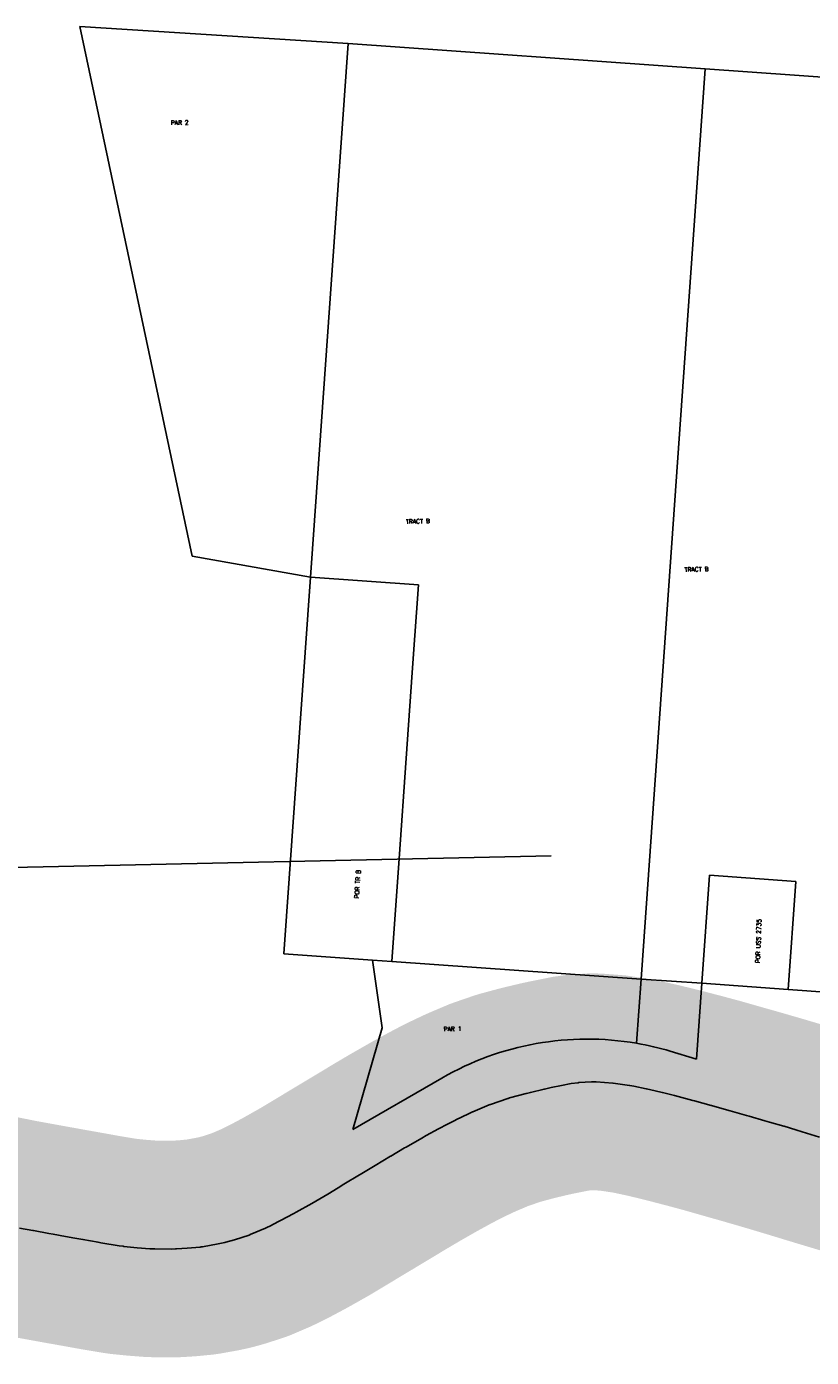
# Model space of a CAD drawing. Header units: feet. Extents: x 18803 to 104580, y -6601 to 116448.
# Tile 39 of 95: x 30844 to 32657, y 93071 to 96143. Entities that reach past the tile are written whole.
import ezdxf

# ---------------------------------------------------------------- set-up
doc = ezdxf.new("R2010")
doc.units = ezdxf.units.FT
doc.header["$LTSCALE"] = 100
doc.header["$MEASUREMENT"] = 0
doc.linetypes.add('DASHED', pattern=[0.75, 0.5, -0.25])
for name, color, linetype in [('ELPC BOLD TITLE SHEET', 3, 'Continuous'), ('ELPC-XIST', 6, 'Continuous'), ('ELRGOV-SECTION', 253, 'DASHED'), ('ELRP', 252, 'Continuous'), ('ETRP', 3, 'Continuous')]:
    doc.layers.add(name, color=color, linetype=linetype)
doc.styles.add('L100', font='simplex.shx', dxfattribs={"height": 10})

msp = doc.modelspace()

# ---------------------------------------------------------------- linework, layer by layer
at = {"layer": 'ELPC BOLD TITLE SHEET', "const_width": 500}
msp.add_lwpolyline([(32942.83126184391, 93502.28790660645), (32902.02229127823, 93512.98776289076), (32901.33740016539, 93513.17555925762), (32896.45056689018, 93514.5745599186), (32896.44863248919, 93514.57511386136), (32896.44686842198, 93514.57561892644), (32849.75961106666, 93527.9465375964), (32849.61550314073, 93527.98744696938), (32831.76185723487, 93533.0109324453), (32831.73927014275, 93533.01729654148), (32805.11104662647, 93540.53034254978), (32760.97707839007, 93553.69097558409), (32718.45835371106, 93566.4741407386), (32718.44831968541, 93566.47716291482), (32718.43806713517, 93566.48024719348), (32690.05790040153, 93575.03327001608), (32690.05225518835, 93575.03496966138), (32690.04646814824, 93575.03671314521), (32675.99881432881, 93579.26476926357), (32635.83928255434, 93591.51775645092), (32635.7938921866, 93591.53156873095), (32621.25946450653, 93595.94265337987), (32593.81535806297, 93604.18651600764), (32593.66698674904, 93604.23068757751), (32560.41840104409, 93614.0402096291), (32549.70608196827, 93617.15413206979), (32549.62525481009, 93617.17750925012), (32513.11722750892, 93627.68319264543), (32507.1856412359, 93629.3596620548), (32507.1822794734, 93629.36061277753), (32507.17923911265, 93629.36147225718), (32469.5613255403, 93640.00222732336), (32469.4312802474, 93640.03932733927), (32466.3574574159, 93640.9236963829), (32466.29868110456, 93640.94054242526), (32426.3504425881, 93652.34649982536), (32426.31746472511, 93652.35585440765), (32426.284506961, 93652.36524401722), (32426.08343950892, 93652.42207362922), (32425.69743913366, 93652.52855089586), (32386.95045656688, 93662.93897486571), (32386.58471512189, 93663.03483291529), (32383.54137015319, 93663.81249944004), (32383.39966470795, 93663.8490673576), (32349.57434036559, 93672.66341562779), (32349.50144669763, 93672.68232103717), (32340.68954260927, 93674.95692462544), (32312.65326797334, 93681.87943754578), (32312.55291619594, 93681.90405525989), (32296.08576021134, 93685.91737973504), (32275.66179878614, 93690.49111426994), (32275.24901281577, 93690.58094674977), (32247.09380080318, 93696.53090861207), (32237.66513388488, 93698.16696589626), (32236.86836982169, 93698.29590086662), (32198.86359954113, 93704.00297121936), (32198.51195739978, 93704.05397884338), (32197.94652461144, 93704.1008608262), (32159.85127703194, 93706.9531256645), (32157.23026730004, 93707.04736123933), (32148.61899614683, 93707.0232104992), (32119.99342102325, 93705.0162931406), (32117.840228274, 93704.79670595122), (32101.93359136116, 93702.66489288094), (32079.3269793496, 93698.17094092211), (32079.29893485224, 93698.16535420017), (32055.61824272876, 93693.43799632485), (32040.26059042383, 93690.10485882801), (32039.58846179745, 93689.95184907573), (32007.84191578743, 93682.38609533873), (31998.97036659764, 93680.22901846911), (31998.1543336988, 93680.019667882), (31959.8192358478, 93669.66786284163), (31956.32741441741, 93668.58866211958), (31955.32943644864, 93668.26342480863), (31915.64267677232, 93654.65485464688), (31914.84895842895, 93654.37197695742), (31912.51523769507, 93653.5084977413), (31874.89928843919, 93637.58916731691), (31874.26746064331, 93637.31421537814), (31865.05065896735, 93633.19211360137), (31835.35451432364, 93619.09254356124), (31834.53422333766, 93618.6891340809), (31816.05260705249, 93609.28171716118), (31795.54684284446, 93598.42154906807), (31795.13623062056, 93598.20040180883), (31766.71862354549, 93582.63861863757), (31756.99899563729, 93577.16771451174), (31756.80897803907, 93577.05995325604), (31720.6765125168, 93556.41503138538), (31720.55272097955, 93556.34395897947), (31716.97913507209, 93554.2823629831), (31685.21109739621, 93535.52870047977), (31684.93493485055, 93535.3639194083), (31666.5887687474, 93524.29998667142), (31666.56804436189, 93524.28745872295), (31666.54726440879, 93524.27491706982), (31648.86997519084, 93513.58044869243), (31614.75733173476, 93493.090448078), (31612.70927709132, 93491.84816082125), (31576.75614566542, 93470.35575845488), (31576.60256208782, 93470.26340358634), (31563.42799074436, 93462.29426716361), (31563.39168304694, 93462.27233576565), (31539.52530165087, 93447.87607367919), (31539.49198820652, 93447.85605640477), (31539.45863387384, 93447.83596296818), (31512.49753717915, 93431.65658813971), (31511.84134008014, 93431.27271573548), (31502.73918241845, 93426.08370791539), (31466.43369051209, 93405.64218257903), (31461.5829106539, 93402.94532988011), (31461.00836120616, 93402.63277544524), (31430.70063282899, 93386.50426438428), (31411.35083264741, 93376.64453820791), (31410.26334532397, 93376.11216087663), (31396.0115206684, 93369.41564443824), (31360.70991365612, 93354.23873761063), (31359.96433829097, 93353.95345269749), (31358.02483291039, 93353.2684870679), (31323.9349326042, 93342.21593898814), (31304.46803213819, 93336.74375498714), (31302.1148531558, 93336.15841902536), (31286.34864649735, 93332.7389717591), (31250.63868702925, 93326.27230374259), (31247.01240953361, 93325.75125257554), (31245.0998262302, 93325.52153175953), (31214.87489548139, 93322.600140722), (31189.88163196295, 93321.05348152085), (31188.13166690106, 93320.98222333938), (31177.92286412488, 93320.78218842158), (31140.23389882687, 93321.12377943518), (31130.56664213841, 93321.47125083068), (31128.84411021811, 93321.56959697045), (31099.50819119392, 93323.8667821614), (31068.81093523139, 93326.91088266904), (31066.91672134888, 93327.14365837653), (31057.87103664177, 93328.47096454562), (31015.65612406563, 93335.48557930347), (31009.06976819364, 93336.66234992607), (31009.00779428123, 93336.67346959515), (30974.15313245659, 93342.95366093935), (30974.10217881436, 93342.9628104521), (30955.17852367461, 93346.34917497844), (30933.62701572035, 93350.12275063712), (30905.01972828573, 93355.31604512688), (30894.98630995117, 93357.1108789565), (30859.63500957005, 93363.51749906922), (30859.62886833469, 93363.51861338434), (30859.62299500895, 93363.51967821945), (30858.65771581, 93363.6949058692), (30858.64704484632, 93363.69683871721), (30858.6363249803, 93363.6987832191), (30827.51798079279, 93369.33123969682), (30816.56064750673, 93371.41523574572), (30816.06398750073, 93371.51280018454), (30795.84886323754, 93375.61052647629), (30795.64529808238, 93375.65126424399), (30780.51019211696, 93378.64104663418), (30765.58496934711, 93381.36499015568), (30765.48745653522, 93381.38266603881), (30753.97883048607, 93383.45455279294), (30741.75073180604, 93384.93993436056), (30609.18244940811, 93409.63283922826), (30598.68845489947, 93411.61431044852), (30593.2879452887, 93412.71104999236)], dxfattribs=at)
at = {"layer": 'ELPC-XIST'}
msp.add_lwpolyline([(32675.99881432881, 93579.26476926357), (32635.83928255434, 93591.51775645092), (32635.7938921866, 93591.53156873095), (32621.25946450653, 93595.94265337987), (32593.81535806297, 93604.18651600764), (32593.66698674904, 93604.23068757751), (32560.41840104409, 93614.0402096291), (32549.70608196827, 93617.15413206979), (32549.62525481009, 93617.17750925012), (32513.11722750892, 93627.68319264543), (32507.1856412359, 93629.3596620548), (32507.1822794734, 93629.36061277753), (32507.17923911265, 93629.36147225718), (32469.5613255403, 93640.00222732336), (32469.4312802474, 93640.03932733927), (32466.3574574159, 93640.9236963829), (32466.29868110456, 93640.94054242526), (32426.3504425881, 93652.34649982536), (32426.31746472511, 93652.35585440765), (32426.284506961, 93652.36524401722), (32426.08343950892, 93652.42207362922), (32425.69743913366, 93652.52855089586), (32386.95045656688, 93662.93897486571), (32386.58471512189, 93663.03483291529), (32383.54137015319, 93663.81249944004), (32383.39966470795, 93663.8490673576), (32349.57434036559, 93672.66341562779), (32349.50144669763, 93672.68232103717), (32340.68954260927, 93674.95692462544), (32312.65326797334, 93681.87943754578), (32312.55291619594, 93681.90405525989), (32296.08576021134, 93685.91737973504), (32275.66179878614, 93690.49111426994), (32275.24901281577, 93690.58094674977), (32247.09380080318, 93696.53090861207), (32237.66513388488, 93698.16696589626), (32236.86836982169, 93698.29590086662), (32198.86359954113, 93704.00297121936), (32198.51195739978, 93704.05397884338), (32197.94652461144, 93704.1008608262), (32159.85127703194, 93706.9531256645), (32157.23026730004, 93707.04736123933), (32148.61899614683, 93707.0232104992), (32119.99342102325, 93705.0162931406), (32117.840228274, 93704.79670595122), (32101.93359136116, 93702.66489288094), (32079.3269793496, 93698.17094092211), (32079.29893485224, 93698.16535420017), (32055.61824272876, 93693.43799632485), (32040.26059042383, 93690.10485882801), (32039.58846179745, 93689.95184907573), (32007.84191578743, 93682.38609533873), (31998.97036659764, 93680.22901846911), (31998.1543336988, 93680.019667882), (31959.8192358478, 93669.66786284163), (31956.32741441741, 93668.58866211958), (31955.32943644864, 93668.26342480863), (31915.64267677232, 93654.65485464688), (31914.84895842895, 93654.37197695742), (31912.51523769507, 93653.5084977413), (31874.89928843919, 93637.58916731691), (31874.26746064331, 93637.31421537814), (31865.05065896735, 93633.19211360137), (31835.35451432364, 93619.09254356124), (31834.53422333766, 93618.6891340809), (31816.05260705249, 93609.28171716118), (31795.54684284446, 93598.42154906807), (31795.13623062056, 93598.20040180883), (31766.71862354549, 93582.63861863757), (31756.99899563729, 93577.16771451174), (31756.80897803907, 93577.05995325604), (31720.6765125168, 93556.41503138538), (31720.55272097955, 93556.34395897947), (31716.97913507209, 93554.2823629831), (31685.21109739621, 93535.52870047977), (31684.93493485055, 93535.3639194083), (31666.5887687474, 93524.29998667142), (31666.56804436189, 93524.28745872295), (31666.54726440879, 93524.27491706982), (31648.86997519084, 93513.58044869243), (31614.75733173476, 93493.090448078), (31612.70927709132, 93491.84816082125), (31576.75614566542, 93470.35575845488), (31576.60256208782, 93470.26340358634), (31563.42799074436, 93462.29426716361), (31563.39168304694, 93462.27233576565), (31539.52530165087, 93447.87607367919), (31539.49198820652, 93447.85605640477), (31539.45863387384, 93447.83596296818), (31512.49753717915, 93431.65658813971), (31511.84134008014, 93431.27271573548), (31502.73918241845, 93426.08370791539), (31466.43369051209, 93405.64218257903), (31461.5829106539, 93402.94532988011), (31461.00836120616, 93402.63277544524), (31430.70063282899, 93386.50426438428), (31411.35083264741, 93376.64453820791), (31410.26334532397, 93376.11216087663), (31396.0115206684, 93369.41564443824), (31360.70991365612, 93354.23873761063), (31359.96433829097, 93353.95345269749), (31358.02483291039, 93353.2684870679), (31323.9349326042, 93342.21593898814), (31304.46803213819, 93336.74375498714), (31302.1148531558, 93336.15841902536), (31286.34864649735, 93332.7389717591), (31250.63868702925, 93326.27230374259), (31247.01240953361, 93325.75125257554), (31245.0998262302, 93325.52153175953), (31214.87489548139, 93322.600140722), (31189.88163196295, 93321.05348152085), (31188.13166690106, 93320.98222333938), (31177.92286412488, 93320.78218842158), (31140.23389882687, 93321.12377943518), (31130.56664213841, 93321.47125083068), (31128.84411021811, 93321.56959697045), (31099.50819119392, 93323.8667821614), (31068.81093523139, 93326.91088266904), (31066.91672134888, 93327.14365837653), (31057.87103664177, 93328.47096454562), (31015.65612406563, 93335.48557930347), (31009.06976819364, 93336.66234992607), (31009.00779428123, 93336.67346959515), (30974.15313245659, 93342.95366093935), (30974.10217881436, 93342.9628104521), (30955.17852367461, 93346.34917497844), (30933.62701572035, 93350.12275063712), (30905.01972828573, 93355.31604512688), (30894.98630995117, 93357.1108789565), (30859.63500957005, 93363.51749906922), (30859.62886833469, 93363.51861338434), (30859.62299500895, 93363.51967821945), (30858.65771581, 93363.6949058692), (30858.64704484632, 93363.69683871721), (30858.6363249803, 93363.6987832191), (30827.51798079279, 93369.33123969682)], dxfattribs=at)
at = {"layer": 'ELRGOV-SECTION', "ltscale": 50}
msp.add_lwpolyline([(19251.86898990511, 93954.76385983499), (24281.07389236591, 94060.99139243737), (29556.00950763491, 94173.74241832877), (34833.9483081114, 94289.81827432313), (40108.80344468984, 94405.84931698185), (45386.72737634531, 94525.20614321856), (46538.536406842, 94551.97600325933)], dxfattribs=at)
at = {"layer": 'ELRP'}
for p, q in [((31586.65696227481, 96103.68023992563), (30966.82226043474, 96142.83234453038)), ((30966.82226043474, 96142.83234453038), (31226.37094831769, 94920.07542730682)), ((31586.65696227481, 96103.68023992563), (31499.76115000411, 94871.5296592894)), ((32411.78964415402, 96045.37626583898), (31586.65696227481, 96103.68023992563)), ((32411.78964415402, 96045.37626583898), (32263.60587258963, 93944.18501848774)), ((32848.03195337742, 96014.55133204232), (32411.78964415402, 96045.37626583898)), ((31226.37094831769, 94920.07542730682), (31499.76115000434, 94871.5296592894)), ((31499.76115000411, 94871.5296592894), (31438.47319070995, 94002.48899257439)), ((31499.76115000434, 94871.5296592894), (31749.1393708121, 94853.90856435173)), ((31749.1393708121, 94853.90856435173), (31736.42168421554, 94673.57645726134)), ((31736.42168421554, 94673.57645726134), (31719.33954758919, 94431.35805786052)), ((31719.33954758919, 94431.35805786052), (31706.10479607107, 94243.69416082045)), ((31706.10479607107, 94243.69416082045), (31687.85141151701, 93984.86789763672)), ((32421.68675661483, 94183.63833378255), (32404.06566167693, 93934.26011297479)), ((32621.18933326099, 94169.54145783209), (32421.68675661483, 94183.63833378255)), ((32603.56823832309, 93920.16323702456), (32621.18933326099, 94169.54145783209)), ((31438.47319070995, 94002.48899257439), (31643.12293383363, 93988.02841722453)), ((31643.12293383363, 93988.02841722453), (31665.01681717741, 93831.36082653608)), ((31643.12293383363, 93988.02841722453), (31687.85141151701, 93984.86789763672)), ((31687.85141151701, 93984.86789763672), (32263.60587258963, 93944.18501848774)), ((32253.14101174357, 93795.79714995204), (32263.60587258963, 93944.18501848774)), ((32263.60587258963, 93944.18501848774), (32253.14101171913, 93795.79714960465)), ((32263.60587258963, 93944.18501848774), (32404.06566167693, 93934.26011297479)), ((32404.06566167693, 93934.26011297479), (32391.71961771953, 93759.53575634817)), ((32404.06566167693, 93934.26011297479), (32603.56823832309, 93920.1632370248)), ((32603.56823832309, 93920.1632370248), (32699.84818181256, 93913.36008469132)), ((31665.01681717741, 93831.36082653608), (31597.66694836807, 93597.21462269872)), ((32253.14037189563, 93795.78807714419), (32253.14101171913, 93795.79714960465)), ((32253.14101171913, 93795.79714960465), (32253.14101174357, 93795.79714995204)), ((32391.71961771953, 93759.53575634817), (32331.04602053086, 93777.58027363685)), ((31597.66694836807, 93597.21462269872), (31803.28714892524, 93715.6697750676))]:
    msp.add_line(p, q, dxfattribs=at)
for centre, radius, start, end in [((32139.21457976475, 93132.55064246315), 672.9600000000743, 80.2533699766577, 119.945691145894), ((32139.20971161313, 93132.54229632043), 672.959999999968, 73.43735781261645, 80.25300470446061)]:
    msp.add_arc(centre, radius, start, end, dxfattribs=at)

# ---------------------------------------------------------------- texts
at = {"layer": 'ETRP', "style": 'L100'}
for s, rotation, p in [('PAR 2', 1.315968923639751, (31177.14536363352, 95915.69422366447)), ('TRACT B', 1.315968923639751, (31720.2868667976, 94995.25044148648)), ('TRACT B', 1.315968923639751, (32363.97779529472, 94884.41017010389)), ('POR TR B', 86.4480851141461, (31611.58495961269, 94130.00232922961)), ('POR USS 2735', 88.13397329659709, (32537.99214178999, 93980.73555041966)), ('PAR 1', 1.315968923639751, (31807.4329424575, 93823.57746462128))]:
    msp.add_text(s, height=10, rotation=rotation, dxfattribs=at).set_placement(p)

doc.saveas('drawing.dxf')
